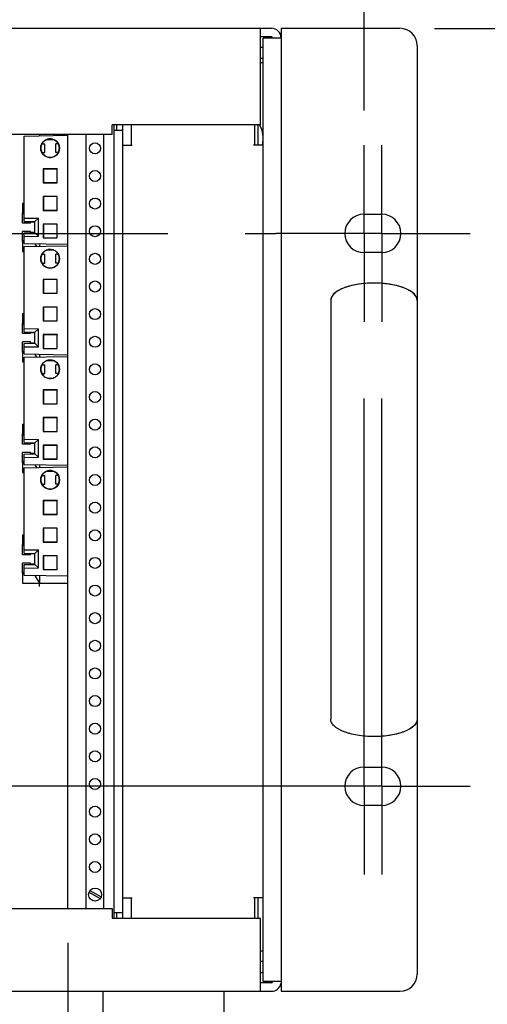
# Model space of a CAD drawing. Header units: inches. Extents: x 0 to 34, y 0 to 22.
# Tile 11 of 31: x 9.1 to 9.9, y 15 to 16.8. Entities that reach past the tile are written whole.
import ezdxf

# ---------------------------------------------------------------- set-up
doc = ezdxf.new("R2010")
doc.units = ezdxf.units.IN
doc.header["$LTSCALE"] = 1.87
doc.header["$MEASUREMENT"] = 0
doc.linetypes.add('CENTER', pattern=[0.6, 0.375, -0.075, 0.075, -0.075])
doc.layers.get('0').update_dxf_attribs({"linetype": 'CONTINUOUS'})
for name, color, linetype in [('5_ALL_CURVES', 7, 'CONTINUOUS'), ('DEFAULT_1', 7, 'CENTER'), ('DIMENSIONS', 7, 'CONTINUOUS')]:
    doc.layers.add(name, color=color, linetype=linetype)
doc.styles.get("Standard").update_dxf_attribs({"font": 'txt', "width": 0.8})
doc.dimstyles.new('DIMSTYLE_2', dxfattribs={"dimtxt": 0.125, "dimasz": 0.18, "dimexe": 0.18, "dimexo": 0.0625, "dimgap": 0.09, "dimtad": 0, "dimtih": 1, "dimtoh": 1, "dimlfac": 4, "dimzin": 4, "dimdsep": 46, "dimtxsty": 'STANDARD', "dimblk": '_FILLED', "dimblk1": '_FILLED', "dimblk2": '_FILLED', "dimcen": 0.09, "dimadec": 0, "dimazin": 0, "dimtp": 0.03, "dimtm": 0.03, "dimtfac": 1, "dimtofl": 0, "dimtmove": 0, "dimatfit": 3, "dimldrblk": '_FILLED', "dimfxl": 1, "dimtolj": 1, "dimtzin": 4, "dimarcsym": 0})

# ---------------------------------------------------------------- blocks, each defined once
blk = doc.blocks.new('_FILLED')
at = {"color": 0, "linetype": 'BYBLOCK'}
blk.add_solid([(0, 0), (-1, 0.1736), (-1, -0.1736)], dxfattribs=at)
blk = doc.blocks.new('*D7')
at = {"layer": 'DIMENSIONS', "color": 2, "linetype": 'CONTINUOUS'}
for p, q in [((8.0429, 15.1035), (8.0429, 13.2582)), ((9.1491, 15.1035), (9.1491, 13.2582)), ((8.0429, 13.3832), (7.6829, 13.3832)), ((9.1491, 13.3832), (9.5091, 13.3832))]:
    blk.add_line(p, q, dxfattribs=at)
at = {"layer": 'DIMENSIONS', "color": 2, "linetype": 'CONTINUOUS', "xscale": 0.18, "yscale": 0.18, "zscale": 0.18}
blk.add_blockref('_FILLED', (8.0429, 13.3832), dxfattribs=at)
at = {"layer": 'DIMENSIONS', "color": 2, "linetype": 'CONTINUOUS', "xscale": 0.18, "yscale": 0.18, "zscale": 0.18, "rotation": 180}
blk.add_blockref('_FILLED', (9.1491, 13.3832), dxfattribs=at)
at = {"layer": 'DIMENSIONS', "color": 2, "linetype": 'CONTINUOUS', "width": 0.8}
for s, p in [('4.43', (8.2673, 13.3207)), ('[', (8.2673, 13.1332)), ('112.4', (8.3673, 13.1332)), (']', (8.8673, 13.1332))]:
    blk.add_text(s, height=0.125, dxfattribs=at).set_placement(p)
blk = doc.blocks.new('*D27')
at = {"layer": 'DIMENSIONS', "color": 2, "linetype": 'CONTINUOUS'}
for p, q in [((9.5349, 16.8205), (9.5349, 17.633)), ((9.6849, 16.6093), (9.6849, 17.633)), ((9.5349, 17.508), (9.1755, 17.508)), ((9.6849, 17.508), (10.0449, 17.508))]:
    blk.add_line(p, q, dxfattribs=at)
at = {"layer": 'DIMENSIONS', "color": 2, "linetype": 'CONTINUOUS', "xscale": 0.18, "yscale": 0.18, "zscale": 0.18}
blk.add_blockref('_FILLED', (9.5349, 17.508), dxfattribs=at)
at = {"layer": 'DIMENSIONS', "color": 2, "linetype": 'CONTINUOUS', "xscale": 0.18, "yscale": 0.18, "zscale": 0.18, "rotation": 180}
blk.add_blockref('_FILLED', (9.6849, 17.508), dxfattribs=at)
at = {"layer": 'DIMENSIONS', "color": 2, "linetype": 'CONTINUOUS', "width": 0.8}
for s, p in [('[', (8.513, 17.4455)), (']', (9.013, 17.4455)), ('.60', (8.088, 17.4455)), ('15.2', (8.613, 17.4455))]:
    blk.add_text(s, height=0.125, dxfattribs=at).set_placement(p)
blk = doc.blocks.new('*D32')
at = {"layer": 'DIMENSIONS', "color": 2, "linetype": 'CONTINUOUS'}
for p, q in [((10.5311, 16.758), (10.5311, 17.118)), ((9.8124, 16.758), (10.6561, 16.758)), ((9.9391, 16.387), (10.6561, 16.387)), ((10.5311, 16.387), (10.5311, 16.027))]:
    blk.add_line(p, q, dxfattribs=at)
at = {"layer": 'DIMENSIONS', "color": 2, "linetype": 'CONTINUOUS', "xscale": 0.18, "yscale": 0.18, "zscale": 0.18}
for p, rotation in [((10.5311, 16.758), 270), ((10.5311, 16.387), 90)]:
    blk.add_blockref('_FILLED', p, dxfattribs=dict(at, rotation=rotation))
at = {"layer": 'DIMENSIONS', "color": 2, "linetype": 'CONTINUOUS', "width": 0.8}
for s, p in [('1.48', (10.2311, 16.5995)), ('[', (10.2311, 16.412)), (']', (10.7311, 16.412)), ('37.7', (10.3311, 16.412))]:
    blk.add_text(s, height=0.125, dxfattribs=at).set_placement(p)

msp = doc.modelspace()

# ---------------------------------------------------------------- linework, layer by layer
at = {"color": 3, "linetype": 'CONTINUOUS'}
for p, q in [((5.30239, 16.75801), (9.51739, 16.75801)), ((9.49739, 16.58351), (9.49739, 16.75801)), ((9.53489, 16.75801), (9.74989, 16.75801)), ((9.53489, 16.75801), (9.53489, 16.74051)), ((9.78114, 16.72676), (9.78114, 15.04726)), ((9.49739, 16.72376), (9.50239, 16.72376)), ((9.50239, 16.69551), (9.49739, 16.69551)), ((9.49739, 16.58351), (9.22914, 16.58351)), ((9.22914, 16.56601), (9.22914, 16.58351)), ((9.24814, 16.58351), (9.24814, 16.57326)), ((9.26364, 16.58351), (9.26364, 16.54663)), ((9.48689, 16.58351), (9.48689, 16.54663)), ((9.22914, 16.56601), (7.96514, 16.56601)), ((9.09814, 16.56601), (9.09814, 16.56359)), ((9.23264, 15.15876), (9.23264, 16.57326)), ((9.24814, 16.54663), (9.26564, 16.54663)), ((9.50239, 16.54663), (9.48489, 16.54663)), ((9.68489, 16.42176), (9.71689, 16.42176)), ((9.71689, 16.35226), (9.68489, 16.35226)), ((9.09814, 15.75451), (9.14914, 15.75451)), ((9.68489, 15.42176), (9.71689, 15.42176)), ((9.71689, 15.35226), (9.68489, 15.35226)), ((9.24814, 15.18538), (9.26564, 15.18538)), ((9.26364, 15.18538), (9.26364, 15.14851)), ((9.50239, 15.18538), (9.48489, 15.18538)), ((9.48689, 15.18538), (9.48689, 15.14851)), ((9.24814, 15.15876), (9.24814, 15.14851)), ((9.49739, 15.08926), (9.50239, 15.08926)), ((9.49739, 15.05026), (9.50239, 15.05026)), ((9.53489, 15.03351), (9.53489, 15.01601)), ((9.51739, 15.03151), (9.49739, 15.03151)), ((9.53489, 15.01601), (9.74989, 15.01601))]:
    msp.add_line(p, q, dxfattribs=at)
at = {"color": 7, "linetype": 'CONTINUOUS'}
for p, q in [((9.51739, 16.74251), (9.49739, 16.74251)), ((9.53489, 16.74051), (9.50239, 16.74051)), ((9.50239, 15.03351), (9.50239, 16.74051)), ((9.53489, 16.74051), (9.53489, 15.03351)), ((9.49739, 16.70376), (9.50239, 16.70376)), ((9.23264, 16.57326), (9.23264, 16.58351)), ((9.23789, 16.57326), (9.23789, 16.58351)), ((9.49345, 16.54663), (9.49345, 16.58351)), ((9.06986, 16.56309), (9.14914, 16.56448)), ((9.14914, 15.16601), (9.14914, 16.56601)), ((9.18239, 15.16601), (9.18239, 16.56601)), ((9.21439, 15.16601), (9.21439, 16.56601)), ((9.24814, 16.57326), (9.23264, 16.57326)), ((9.24814, 16.57326), (9.24814, 15.15876)), ((9.06986, 16.40863), (9.06986, 16.56309)), ((9.10249, 16.54931), (9.10736, 16.54931)), ((9.10736, 16.53331), (9.10736, 16.54931)), ((9.12398, 16.55648), (9.11012, 16.55648)), ((9.1103, 16.55648), (9.1103, 16.55656)), ((9.1317, 16.54931), (9.12736, 16.54931)), ((9.12736, 16.53331), (9.12736, 16.54931)), ((9.13136, 16.54931), (9.13136, 16.54984)), ((9.10088, 16.5373), (9.10088, 16.54534)), ((9.10247, 16.53331), (9.10736, 16.53331)), ((9.13175, 16.53331), (9.12736, 16.53331)), ((9.13136, 16.53269), (9.13136, 16.53331)), ((9.12993, 16.50378), (9.10479, 16.50378)), ((9.10479, 16.50378), (9.10479, 16.47866)), ((9.10479, 16.50378), (9.10505, 16.50352)), ((9.12968, 16.50353), (9.10505, 16.50352)), ((9.10505, 16.50352), (9.10505, 16.47892)), ((9.12993, 16.50378), (9.12968, 16.50353)), ((9.12968, 16.47891), (9.12968, 16.50353)), ((9.12993, 16.47866), (9.12993, 16.50378)), ((9.10479, 16.47866), (9.10505, 16.47892)), ((9.10479, 16.47866), (9.12993, 16.47866)), ((9.10505, 16.47892), (9.12968, 16.47891)), ((9.12993, 16.47866), (9.12968, 16.47891)), ((9.06689, 16.44201), (9.06986, 16.44201)), ((9.06689, 16.44201), (9.06689, 16.42426)), ((9.12993, 16.45383), (9.10479, 16.45383)), ((9.10479, 16.45383), (9.10479, 16.42872)), ((9.10479, 16.45383), (9.10505, 16.45357)), ((9.12968, 16.45358), (9.10505, 16.45357)), ((9.10505, 16.45357), (9.10505, 16.42897)), ((9.12993, 16.45383), (9.12968, 16.45358)), ((9.12968, 16.42896), (9.12968, 16.45358)), ((9.12993, 16.42872), (9.12993, 16.45383)), ((9.06686, 16.42426), (9.06986, 16.42426)), ((9.06686, 16.40576), (9.06686, 16.42426)), ((9.06986, 16.42226), (9.06686, 16.42226)), ((9.10479, 16.42872), (9.10505, 16.42897)), ((9.10479, 16.42872), (9.12993, 16.42872)), ((9.10505, 16.42897), (9.12968, 16.42896)), ((9.12993, 16.42872), (9.12968, 16.42896)), ((9.08186, 16.40576), (9.06686, 16.40576)), ((9.06986, 16.41488), (9.09586, 16.41442)), ((9.06986, 16.40863), (9.08961, 16.40828)), ((9.08186, 16.40576), (9.08186, 16.40842)), ((9.08186, 16.40776), (9.08961, 16.40776)), ((9.09586, 16.41442), (9.08961, 16.40828)), ((9.08961, 16.38828), (9.08961, 16.40828)), ((9.09586, 16.38214), (9.09586, 16.41442)), ((9.08186, 16.39076), (9.06686, 16.39076)), ((9.06686, 16.37226), (9.06686, 16.39076)), ((9.06986, 16.38794), (9.08961, 16.38828)), ((9.06986, 16.36892), (9.06986, 16.38794)), ((9.08186, 16.38815), (9.08186, 16.39076)), ((9.08961, 16.38876), (9.08186, 16.38876)), ((9.09586, 16.38214), (9.08961, 16.38828)), ((9.12993, 16.40388), (9.10479, 16.40388)), ((9.10479, 16.40388), (9.10479, 16.37877)), ((9.10479, 16.40388), (9.10505, 16.40363)), ((9.12968, 16.40363), (9.10505, 16.40363)), ((9.10505, 16.40363), (9.10505, 16.37902)), ((9.12993, 16.40388), (9.12968, 16.40363)), ((9.12968, 16.37902), (9.12968, 16.40363)), ((9.12993, 16.37877), (9.12993, 16.40388)), ((9.06686, 16.37426), (9.06986, 16.37426)), ((9.06986, 16.37226), (9.06686, 16.37226)), ((9.06689, 16.37226), (9.06689, 16.35451)), ((9.06986, 16.38169), (9.09586, 16.38214)), ((9.06986, 16.36892), (9.14914, 16.36754)), ((9.09014, 16.36857), (9.09014, 16.36701)), ((9.10479, 16.37877), (9.10505, 16.37902)), ((9.10479, 16.37877), (9.12993, 16.37877)), ((9.10505, 16.37902), (9.12968, 16.37902)), ((9.12993, 16.37877), (9.12968, 16.37902)), ((9.06689, 16.35451), (9.06986, 16.35451)), ((9.06986, 16.36309), (9.14914, 16.36448)), ((9.06986, 16.20863), (9.06986, 16.36309)), ((9.09014, 16.36701), (9.09239, 16.36349)), ((9.09814, 16.36843), (9.09814, 16.36359)), ((9.12398, 16.35648), (9.11012, 16.35648)), ((9.1103, 16.35648), (9.1103, 16.35656)), ((9.10088, 16.3373), (9.10088, 16.34534)), ((9.10247, 16.33331), (9.10736, 16.33331)), ((9.10249, 16.34931), (9.10736, 16.34931)), ((9.10736, 16.33331), (9.10736, 16.34931)), ((9.1317, 16.34931), (9.12736, 16.34931)), ((9.12736, 16.33331), (9.12736, 16.34931)), ((9.13175, 16.33331), (9.12736, 16.33331)), ((9.13136, 16.34931), (9.13136, 16.34984)), ((9.13136, 16.33269), (9.13136, 16.33331)), ((9.12993, 16.30378), (9.10479, 16.30378)), ((9.10479, 16.30378), (9.10505, 16.30352)), ((9.10479, 16.30378), (9.10479, 16.27866)), ((9.12968, 16.30353), (9.10505, 16.30352)), ((9.10505, 16.30352), (9.10505, 16.27892)), ((9.12993, 16.30378), (9.12968, 16.30353)), ((9.12968, 16.27891), (9.12968, 16.30353)), ((9.12993, 16.27866), (9.12993, 16.30378)), ((9.70326, 16.29713), (9.70251, 16.29713)), ((9.10479, 16.27866), (9.10505, 16.27892)), ((9.10479, 16.27866), (9.12993, 16.27866)), ((9.10505, 16.27892), (9.12968, 16.27891)), ((9.12993, 16.27866), (9.12968, 16.27891)), ((9.62476, 16.26588), (9.62476, 15.50813)), ((9.78101, 16.26588), (9.78046, 16.26959)), ((9.78101, 16.26588), (9.78101, 15.50813)), ((9.12993, 16.25383), (9.10479, 16.25383)), ((9.10479, 16.25383), (9.10505, 16.25357)), ((9.10479, 16.25383), (9.10479, 16.22872)), ((9.12968, 16.25358), (9.10505, 16.25357)), ((9.10505, 16.25357), (9.10505, 16.22897)), ((9.12993, 16.25383), (9.12968, 16.25358)), ((9.12968, 16.22896), (9.12968, 16.25358)), ((9.12993, 16.22872), (9.12993, 16.25383)), ((9.06689, 16.24201), (9.06986, 16.24201)), ((9.06689, 16.24201), (9.06689, 16.22426)), ((9.10479, 16.22872), (9.10505, 16.22897)), ((9.10479, 16.22872), (9.12993, 16.22872)), ((9.10505, 16.22897), (9.12968, 16.22896)), ((9.12993, 16.22872), (9.12968, 16.22896)), ((9.06686, 16.22426), (9.06986, 16.22426)), ((9.06686, 16.20576), (9.06686, 16.22426)), ((9.06986, 16.22226), (9.06686, 16.22226)), ((9.06986, 16.21488), (9.09586, 16.21442)), ((9.06986, 16.20863), (9.08961, 16.20828)), ((9.08186, 16.20576), (9.08186, 16.20842)), ((9.09586, 16.21442), (9.08961, 16.20828)), ((9.08961, 16.18828), (9.08961, 16.20828)), ((9.09586, 16.18214), (9.09586, 16.21442)), ((9.08186, 16.20576), (9.06686, 16.20576)), ((9.08186, 16.19076), (9.06686, 16.19076)), ((9.06686, 16.17226), (9.06686, 16.19076)), ((9.08186, 16.20776), (9.08961, 16.20776)), ((9.08186, 16.18815), (9.08186, 16.19076)), ((9.12993, 16.20388), (9.10479, 16.20388)), ((9.10479, 16.20388), (9.10505, 16.20363)), ((9.10479, 16.20388), (9.10479, 16.17877)), ((9.12968, 16.20363), (9.10505, 16.20363)), ((9.10505, 16.20363), (9.10505, 16.17902)), ((9.12993, 16.20388), (9.12968, 16.20363)), ((9.12968, 16.17902), (9.12968, 16.20363)), ((9.12993, 16.17877), (9.12993, 16.20388)), ((9.06686, 16.17426), (9.06986, 16.17426)), ((9.06986, 16.18794), (9.08961, 16.18828)), ((9.06986, 16.16892), (9.06986, 16.18794)), ((9.06986, 16.18169), (9.09586, 16.18214)), ((9.08961, 16.18876), (9.08186, 16.18876)), ((9.09586, 16.18214), (9.08961, 16.18828)), ((9.10479, 16.17877), (9.10505, 16.17902)), ((9.10479, 16.17877), (9.12993, 16.17877)), ((9.10505, 16.17902), (9.12968, 16.17902)), ((9.12993, 16.17877), (9.12968, 16.17902)), ((9.06986, 16.17226), (9.06686, 16.17226)), ((9.06689, 16.17226), (9.06689, 16.15451)), ((9.06986, 16.16892), (9.14914, 16.16754)), ((9.06986, 16.16309), (9.14914, 16.16448)), ((9.06986, 16.00863), (9.06986, 16.16309)), ((9.09014, 16.16857), (9.09014, 16.16701)), ((9.09014, 16.16701), (9.09239, 16.16349)), ((9.09814, 16.16843), (9.09814, 16.16359)), ((9.12398, 16.15648), (9.11012, 16.15648)), ((9.1103, 16.15648), (9.1103, 16.15656)), ((9.06689, 16.15451), (9.06986, 16.15451)), ((9.10088, 16.1373), (9.10088, 16.14534)), ((9.10249, 16.14931), (9.10736, 16.14931)), ((9.10736, 16.13331), (9.10736, 16.14931)), ((9.1317, 16.14931), (9.12736, 16.14931)), ((9.12736, 16.13331), (9.12736, 16.14931)), ((9.13136, 16.14931), (9.13136, 16.14984)), ((9.10247, 16.13331), (9.10736, 16.13331)), ((9.13175, 16.13331), (9.12736, 16.13331)), ((9.13136, 16.13269), (9.13136, 16.13331)), ((9.12993, 16.10378), (9.10479, 16.10378)), ((9.10479, 16.10378), (9.10505, 16.10352)), ((9.10479, 16.10378), (9.10479, 16.07866)), ((9.12968, 16.10353), (9.10505, 16.10352)), ((9.10505, 16.10352), (9.10505, 16.07892)), ((9.12993, 16.10378), (9.12968, 16.10353)), ((9.12968, 16.07891), (9.12968, 16.10353)), ((9.12993, 16.07866), (9.12993, 16.10378)), ((9.10479, 16.07866), (9.10505, 16.07892)), ((9.10479, 16.07866), (9.12993, 16.07866)), ((9.10505, 16.07892), (9.12968, 16.07891)), ((9.12993, 16.07866), (9.12968, 16.07891)), ((9.12993, 16.05383), (9.10479, 16.05383)), ((9.10479, 16.05383), (9.10505, 16.05357)), ((9.10479, 16.05383), (9.10479, 16.02872)), ((9.12968, 16.05358), (9.10505, 16.05357)), ((9.10505, 16.05357), (9.10505, 16.02897)), ((9.12993, 16.05383), (9.12968, 16.05358)), ((9.12968, 16.02896), (9.12968, 16.05358)), ((9.12993, 16.02872), (9.12993, 16.05383)), ((9.06689, 16.04201), (9.06986, 16.04201)), ((9.06689, 16.04201), (9.06689, 16.02426)), ((9.06686, 16.02426), (9.06986, 16.02426)), ((9.06686, 16.00576), (9.06686, 16.02426)), ((9.06986, 16.02226), (9.06686, 16.02226)), ((9.06986, 16.01488), (9.09586, 16.01442)), ((9.09586, 16.01442), (9.08961, 16.00828)), ((9.09586, 15.98214), (9.09586, 16.01442)), ((9.10479, 16.02872), (9.10505, 16.02897)), ((9.10479, 16.02872), (9.12993, 16.02872)), ((9.10505, 16.02897), (9.12968, 16.02896)), ((9.12993, 16.02872), (9.12968, 16.02896)), ((9.08186, 16.00576), (9.06686, 16.00576)), ((9.06986, 16.00863), (9.08961, 16.00828)), ((9.08186, 16.00576), (9.08186, 16.00842)), ((9.08186, 16.00776), (9.08961, 16.00776)), ((9.08961, 15.98828), (9.08961, 16.00828)), ((9.12993, 16.00388), (9.10479, 16.00388)), ((9.10479, 16.00388), (9.10505, 16.00363)), ((9.10479, 16.00388), (9.10479, 15.97877)), ((9.12968, 16.00363), (9.10505, 16.00363)), ((9.10505, 16.00363), (9.10505, 15.97902)), ((9.12993, 16.00388), (9.12968, 16.00363)), ((9.12968, 15.97902), (9.12968, 16.00363)), ((9.12993, 15.97877), (9.12993, 16.00388)), ((9.08186, 15.99076), (9.06686, 15.99076)), ((9.06686, 15.97226), (9.06686, 15.99076)), ((9.06986, 15.98794), (9.08961, 15.98828)), ((9.06986, 15.96892), (9.06986, 15.98794)), ((9.06986, 15.98169), (9.09586, 15.98214)), ((9.08186, 15.98815), (9.08186, 15.99076)), ((9.08961, 15.98876), (9.08186, 15.98876)), ((9.09586, 15.98214), (9.08961, 15.98828)), ((9.10479, 15.97877), (9.10505, 15.97902)), ((9.10479, 15.97877), (9.12993, 15.97877)), ((9.10505, 15.97902), (9.12968, 15.97902)), ((9.12993, 15.97877), (9.12968, 15.97902)), ((9.06686, 15.97426), (9.06986, 15.97426)), ((9.06986, 15.97226), (9.06686, 15.97226)), ((9.06689, 15.97226), (9.06689, 15.95451)), ((9.06986, 15.96892), (9.14914, 15.96754)), ((9.06986, 15.96309), (9.14914, 15.96448)), ((9.06986, 15.80863), (9.06986, 15.96309)), ((9.09014, 15.96857), (9.09014, 15.96701)), ((9.09014, 15.96701), (9.09239, 15.96349)), ((9.09814, 15.96843), (9.09814, 15.96359)), ((9.06689, 15.95451), (9.06986, 15.95451)), ((9.10088, 15.9373), (9.10088, 15.94534)), ((9.10249, 15.94931), (9.10736, 15.94931)), ((9.10736, 15.93331), (9.10736, 15.94931)), ((9.12398, 15.95648), (9.11012, 15.95648)), ((9.1103, 15.95648), (9.1103, 15.95656)), ((9.1317, 15.94931), (9.12736, 15.94931)), ((9.12736, 15.93331), (9.12736, 15.94931)), ((9.13136, 15.94931), (9.13136, 15.94984)), ((9.10247, 15.93331), (9.10736, 15.93331)), ((9.13175, 15.93331), (9.12736, 15.93331)), ((9.13136, 15.93269), (9.13136, 15.93331)), ((9.12993, 15.90378), (9.10479, 15.90378)), ((9.10479, 15.90378), (9.10505, 15.90352)), ((9.10479, 15.90378), (9.10479, 15.87866)), ((9.12968, 15.90353), (9.10505, 15.90352)), ((9.10505, 15.90352), (9.10505, 15.87892)), ((9.12993, 15.90378), (9.12968, 15.90353)), ((9.12968, 15.87891), (9.12968, 15.90353)), ((9.12993, 15.87866), (9.12993, 15.90378)), ((9.10479, 15.87866), (9.10505, 15.87892)), ((9.10479, 15.87866), (9.12993, 15.87866)), ((9.10505, 15.87892), (9.12968, 15.87891)), ((9.12993, 15.87866), (9.12968, 15.87891)), ((9.12993, 15.85383), (9.10479, 15.85383)), ((9.10479, 15.85383), (9.10505, 15.85357)), ((9.10479, 15.85383), (9.10479, 15.82872)), ((9.12968, 15.85358), (9.10505, 15.85357)), ((9.10505, 15.85357), (9.10505, 15.82897)), ((9.12993, 15.85383), (9.12968, 15.85358)), ((9.12968, 15.82896), (9.12968, 15.85358)), ((9.12993, 15.82872), (9.12993, 15.85383)), ((9.06689, 15.84201), (9.06986, 15.84201)), ((9.06689, 15.84201), (9.06689, 15.82426)), ((9.06686, 15.82426), (9.06986, 15.82426)), ((9.06686, 15.80576), (9.06686, 15.82426)), ((9.06986, 15.82226), (9.06686, 15.82226)), ((9.10479, 15.82872), (9.10505, 15.82897)), ((9.10479, 15.82872), (9.12993, 15.82872)), ((9.10505, 15.82897), (9.12968, 15.82896)), ((9.12993, 15.82872), (9.12968, 15.82896)), ((9.08186, 15.80576), (9.06686, 15.80576)), ((9.06986, 15.81488), (9.09586, 15.81442)), ((9.06986, 15.80863), (9.08961, 15.80828)), ((9.08186, 15.80576), (9.08186, 15.80842)), ((9.08186, 15.80776), (9.08961, 15.80776)), ((9.09586, 15.81442), (9.08961, 15.80828)), ((9.08961, 15.78828), (9.08961, 15.80828)), ((9.09586, 15.78214), (9.09586, 15.81442)), ((9.12993, 15.80388), (9.10479, 15.80388)), ((9.10479, 15.80388), (9.10505, 15.80363)), ((9.10479, 15.80388), (9.10479, 15.77877)), ((9.12968, 15.80363), (9.10505, 15.80363)), ((9.10505, 15.80363), (9.10505, 15.77902)), ((9.12993, 15.80388), (9.12968, 15.80363)), ((9.12968, 15.77902), (9.12968, 15.80363)), ((9.12993, 15.77877), (9.12993, 15.80388)), ((9.08186, 15.79076), (9.06686, 15.79076)), ((9.06686, 15.77226), (9.06686, 15.79076)), ((9.06986, 15.78794), (9.08961, 15.78828)), ((9.06986, 15.76892), (9.06986, 15.78794)), ((9.06986, 15.78169), (9.09586, 15.78214)), ((9.08186, 15.78815), (9.08186, 15.79076)), ((9.08961, 15.78876), (9.08186, 15.78876)), ((9.09586, 15.78214), (9.08961, 15.78828)), ((9.06686, 15.77426), (9.06986, 15.77426)), ((9.06986, 15.77226), (9.06686, 15.77226)), ((9.06689, 15.77226), (9.06689, 15.75451)), ((9.06986, 15.76892), (9.14914, 15.76754)), ((9.09014, 15.76857), (9.09014, 15.76701)), ((9.09014, 15.76701), (9.09814, 15.75451)), ((9.09814, 15.76843), (9.09814, 15.75451)), ((9.10479, 15.77877), (9.10505, 15.77902)), ((9.10479, 15.77877), (9.12993, 15.77877)), ((9.10505, 15.77902), (9.12968, 15.77902)), ((9.12993, 15.77877), (9.12968, 15.77902)), ((9.06689, 15.75451), (9.09814, 15.75451)), ((9.70326, 15.47688), (9.70251, 15.47688)), ((9.18734, 15.19537), (9.20769, 15.18362)), ((9.18909, 15.1984), (9.20944, 15.18665)), ((9.49345, 15.14851), (9.49345, 15.18538)), ((7.96514, 15.16601), (9.22914, 15.16601)), ((9.22914, 15.16601), (9.22914, 15.14851)), ((9.23264, 15.15876), (9.24814, 15.15876)), ((9.23264, 15.14851), (9.23264, 15.15876)), ((9.23789, 15.14851), (9.23789, 15.15876)), ((9.22914, 15.14851), (9.49739, 15.14851)), ((9.49739, 15.01601), (9.49739, 15.14851)), ((9.49739, 15.07026), (9.50239, 15.07026)), ((9.53489, 15.03351), (9.50239, 15.03351)), ((5.30239, 15.01601), (9.51739, 15.01601)), ((9.21301, 14.8957), (9.21301, 15.01601)), ((9.43176, 14.8957), (9.43176, 15.01601))]:
    msp.add_line(p, q, dxfattribs=at)
for points in [[(9.70251, 16.29713), (9.69328, 16.29691), (9.68403, 16.29624), (9.67497, 16.29511), (9.6663, 16.29354), (9.65822, 16.29157), (9.65089, 16.28925), (9.64438, 16.28663), (9.63861, 16.28369), (9.63371, 16.28044), (9.62981, 16.27695), (9.62699, 16.27331), (9.62531, 16.26959), (9.62476, 16.26588)], [(9.73081, 16.29511), (9.72174, 16.29624), (9.71249, 16.29691), (9.70326, 16.29713)], [(9.78046, 16.26959), (9.77879, 16.27331), (9.77597, 16.27695), (9.77207, 16.28044), (9.76716, 16.28369), (9.7614, 16.28663), (9.75489, 16.28925), (9.74756, 16.29157), (9.73947, 16.29354), (9.73081, 16.29511)], [(9.78101, 15.50813), (9.78046, 15.50442), (9.77879, 15.50071), (9.77597, 15.49706), (9.77207, 15.49358), (9.76716, 15.49033), (9.7614, 15.48738), (9.75489, 15.48477), (9.74756, 15.48245), (9.73947, 15.48048), (9.73081, 15.47891), (9.72174, 15.47778), (9.71249, 15.4771), (9.70326, 15.47688)]]:
    msp.add_lwpolyline(points, dxfattribs=at)
for centre, radius in [((9.1171, 16.54127), 0.01699), ((9.19839, 16.54101), 0.01), ((9.19839, 16.49101), 0.01), ((9.19839, 16.44101), 0.01), ((9.19839, 16.39101), 0.01), ((9.1171, 16.34127), 0.01699), ((9.19839, 16.34101), 0.01), ((9.19839, 16.29101), 0.01), ((9.19839, 16.24101), 0.01), ((9.19839, 16.19101), 0.01), ((9.1171, 16.14127), 0.01699), ((9.19839, 16.14101), 0.01), ((9.19839, 16.09101), 0.01), ((9.19839, 16.04101), 0.01), ((9.19839, 15.99101), 0.01), ((9.1171, 15.94127), 0.01699), ((9.19839, 15.94101), 0.01), ((9.19839, 15.89101), 0.01), ((9.19839, 15.84101), 0.01), ((9.19839, 15.79101), 0.01), ((9.19839, 15.74101), 0.01), ((9.19839, 15.69101), 0.01), ((9.19839, 15.64101), 0.01), ((9.19839, 15.59101), 0.01), ((9.19839, 15.54101), 0.01), ((9.19839, 15.49101), 0.01), ((9.19839, 15.44101), 0.01), ((9.19839, 15.39101), 0.01), ((9.19839, 15.34101), 0.01), ((9.19839, 15.29101), 0.01), ((9.19839, 15.24101), 0.01), ((9.19839, 15.19101), 0.01188)]:
    msp.add_circle(centre, radius, dxfattribs=at)
at = {"color": 3, "linetype": 'CONTINUOUS'}
for centre, radius, start, end in [((9.51739, 16.74051), 0.0175, 0, 90), ((9.74989, 16.72676), 0.03125, 0, 90), ((9.68489, 16.38701), 0.03475, 90, 270), ((9.71689, 16.38701), 0.03475, 270, 90), ((9.68489, 15.38701), 0.03475, 90, 270), ((9.71689, 15.38701), 0.03475, 270, 90), ((9.51739, 15.03351), 0.002, 270, 360), ((9.74989, 15.04726), 0.03125, 270, 360)]:
    msp.add_arc(centre, radius, start, end, dxfattribs=at)
at = {"color": 7, "linetype": 'CONTINUOUS'}
for centre, radius, start, end in [((9.51739, 16.74051), 0.002, 0, 90), ((9.44739, 16.55801), 0.055, 348.31621, 27.69167), ((9.51739, 15.03351), 0.0175, 270, 349.81826)]:
    msp.add_arc(centre, radius, start, end, dxfattribs=at)
for points, knots in [([(9.11012, 16.55648), (9.10898, 16.55596), (9.1068, 16.55464), (9.10407, 16.552), (9.102, 16.5488), (9.10069, 16.54523), (9.10022, 16.54145), (9.10061, 16.53767), (9.10183, 16.53406), (9.10384, 16.53082), (9.10651, 16.52812), (9.10973, 16.52608), (9.11331, 16.52481), (9.11584, 16.52453), (9.1171, 16.52453)], [0, 0, 0, 0, 0.0832584, 0.1669453, 0.2498058, 0.3335489, 0.4165434, 0.4999917, 0.5834951, 0.6664564, 0.7502104, 0.8330976, 0.9167475, 1, 1, 1, 1]), ([(9.1103, 16.55656), (9.11028, 16.55655), (9.11024, 16.55654), (9.11018, 16.55651), (9.11014, 16.55649), (9.11012, 16.55648)], [0, 0, 0, 0, 0.3333341, 0.6666674, 1, 1, 1, 1]), ([(9.1171, 16.55801), (9.11632, 16.55801), (9.11477, 16.5579), (9.11248, 16.55741), (9.11101, 16.55688), (9.1103, 16.55656)], [0, 0, 0, 0, 0.3333472, 0.666681, 1, 1, 1, 1]), ([(9.1171, 16.52453), (9.11835, 16.52453), (9.12086, 16.52481), (9.12443, 16.52606), (9.12763, 16.52807), (9.1303, 16.53074), (9.13231, 16.53394), (9.13356, 16.53751), (9.13398, 16.54127), (9.13356, 16.54502), (9.13231, 16.54859), (9.1303, 16.55179), (9.12763, 16.55446), (9.12443, 16.55648), (9.12086, 16.55773), (9.11835, 16.55801), (9.1171, 16.55801)], [0, 0, 0, 0, 0.0713843, 0.1430617, 0.2141618, 0.2859311, 0.3570141, 0.4286612, 0.5, 0.5713388, 0.6429859, 0.7140689, 0.7858383, 0.8569383, 0.9286157, 1, 1, 1, 1]), ([(9.11012, 16.35648), (9.10898, 16.35596), (9.1068, 16.35464), (9.10407, 16.352), (9.102, 16.3488), (9.10069, 16.34523), (9.10022, 16.34145), (9.10061, 16.33767), (9.10183, 16.33406), (9.10384, 16.33082), (9.10651, 16.32812), (9.10973, 16.32608), (9.11331, 16.32481), (9.11584, 16.32453), (9.1171, 16.32453)], [0, 0, 0, 0, 0.0832584, 0.1669453, 0.2498058, 0.3335489, 0.4165434, 0.4999917, 0.5834951, 0.6664564, 0.7502104, 0.8330976, 0.9167475, 1, 1, 1, 1]), ([(9.1103, 16.35656), (9.11028, 16.35655), (9.11024, 16.35654), (9.11018, 16.35651), (9.11014, 16.35649), (9.11012, 16.35648)], [0, 0, 0, 0, 0.3333341, 0.6666674, 1, 1, 1, 1]), ([(9.1171, 16.35801), (9.11632, 16.35801), (9.11477, 16.3579), (9.11248, 16.35741), (9.11101, 16.35688), (9.1103, 16.35656)], [0, 0, 0, 0, 0.3333472, 0.666681, 1, 1, 1, 1]), ([(9.1171, 16.32453), (9.11835, 16.32453), (9.12086, 16.32481), (9.12443, 16.32606), (9.12763, 16.32807), (9.1303, 16.33074), (9.13231, 16.33394), (9.13356, 16.33751), (9.13398, 16.34127), (9.13356, 16.34502), (9.13231, 16.34859), (9.1303, 16.35179), (9.12763, 16.35446), (9.12443, 16.35648), (9.12086, 16.35773), (9.11835, 16.35801), (9.1171, 16.35801)], [0, 0, 0, 0, 0.0713843, 0.1430617, 0.2141618, 0.2859311, 0.3570141, 0.4286612, 0.5, 0.5713388, 0.6429859, 0.7140689, 0.7858383, 0.8569383, 0.9286157, 1, 1, 1, 1]), ([(9.70251, 16.29713), (9.69755, 16.29713), (9.68744, 16.29675), (9.67256, 16.29495), (9.66115, 16.29248), (9.65299, 16.29004), (9.64745, 16.28801), (9.64242, 16.28579), (9.63633, 16.28251), (9.6302, 16.27792), (9.62572, 16.27194), (9.62476, 16.26788), (9.62476, 16.26588)], [0, 0, 0, 0, 0.125, 0.25, 0.375, 0.4375, 0.5, 0.5625, 0.625, 0.75, 0.875, 1, 1, 1, 1]), ([(9.72477, 16.29591), (9.72262, 16.29616), (9.71547, 16.29686), (9.70822, 16.29713), (9.70326, 16.29713)], [0, 0, 0, 0, 0.3026164, 1, 1, 1, 1]), ([(9.78044, 16.26968), (9.78021, 16.27043), (9.77912, 16.27319), (9.77557, 16.27792), (9.76945, 16.28251), (9.76336, 16.28579), (9.75833, 16.28801), (9.75278, 16.29004), (9.74462, 16.29248), (9.7352, 16.29452), (9.72756, 16.29559), (9.72477, 16.29591)], [0, 0, 0, 0, 0.0624831, 0.2309174, 0.3993517, 0.4835688, 0.567786, 0.6520031, 0.7362203, 0.9046546, 1, 1, 1, 1]), ([(9.11012, 16.15648), (9.10898, 16.15596), (9.1068, 16.15464), (9.10407, 16.152), (9.102, 16.1488), (9.10069, 16.14523), (9.10022, 16.14145), (9.10061, 16.13767), (9.10183, 16.13406), (9.10384, 16.13082), (9.10651, 16.12812), (9.10973, 16.12608), (9.11331, 16.12481), (9.11584, 16.12453), (9.1171, 16.12453)], [0, 0, 0, 0, 0.0832584, 0.1669453, 0.2498058, 0.3335489, 0.4165434, 0.4999917, 0.5834951, 0.6664564, 0.7502104, 0.8330976, 0.9167475, 1, 1, 1, 1]), ([(9.1103, 16.15656), (9.11028, 16.15655), (9.11024, 16.15654), (9.11018, 16.15651), (9.11014, 16.15649), (9.11012, 16.15648)], [0, 0, 0, 0, 0.3333341, 0.6666674, 1, 1, 1, 1]), ([(9.1171, 16.15801), (9.11632, 16.15801), (9.11477, 16.1579), (9.11248, 16.15741), (9.11101, 16.15688), (9.1103, 16.15656)], [0, 0, 0, 0, 0.3333472, 0.666681, 1, 1, 1, 1]), ([(9.1171, 16.12453), (9.11835, 16.12453), (9.12086, 16.12481), (9.12443, 16.12606), (9.12763, 16.12807), (9.1303, 16.13074), (9.13231, 16.13394), (9.13356, 16.13751), (9.13398, 16.14127), (9.13356, 16.14502), (9.13231, 16.14859), (9.1303, 16.15179), (9.12763, 16.15446), (9.12443, 16.15648), (9.12086, 16.15773), (9.11835, 16.15801), (9.1171, 16.15801)], [0, 0, 0, 0, 0.0713843, 0.1430617, 0.2141618, 0.2859311, 0.3570141, 0.4286612, 0.5, 0.5713388, 0.6429859, 0.7140689, 0.7858383, 0.8569383, 0.9286157, 1, 1, 1, 1]), ([(9.11012, 15.95648), (9.10898, 15.95596), (9.1068, 15.95464), (9.10407, 15.952), (9.102, 15.9488), (9.10069, 15.94523), (9.10022, 15.94145), (9.10061, 15.93767), (9.10183, 15.93406), (9.10384, 15.93082), (9.10651, 15.92812), (9.10973, 15.92608), (9.11331, 15.92481), (9.11584, 15.92453), (9.1171, 15.92453)], [0, 0, 0, 0, 0.0832584, 0.1669453, 0.2498058, 0.3335489, 0.4165434, 0.4999917, 0.5834951, 0.6664564, 0.7502104, 0.8330976, 0.9167475, 1, 1, 1, 1]), ([(9.1103, 15.95656), (9.11028, 15.95655), (9.11024, 15.95654), (9.11018, 15.95651), (9.11014, 15.95649), (9.11012, 15.95648)], [0, 0, 0, 0, 0.3333341, 0.6666674, 1, 1, 1, 1]), ([(9.1171, 15.95801), (9.11632, 15.95801), (9.11477, 15.9579), (9.11248, 15.95741), (9.11101, 15.95688), (9.1103, 15.95656)], [0, 0, 0, 0, 0.3333472, 0.666681, 1, 1, 1, 1]), ([(9.1171, 15.92453), (9.11835, 15.92453), (9.12086, 15.92481), (9.12443, 15.92606), (9.12763, 15.92807), (9.1303, 15.93074), (9.13231, 15.93394), (9.13356, 15.93751), (9.13398, 15.94127), (9.13356, 15.94502), (9.13231, 15.94859), (9.1303, 15.95179), (9.12763, 15.95446), (9.12443, 15.95648), (9.12086, 15.95773), (9.11835, 15.95801), (9.1171, 15.95801)], [0, 0, 0, 0, 0.0713843, 0.1430617, 0.2141618, 0.2859311, 0.3570141, 0.4286612, 0.5, 0.5713388, 0.6429859, 0.7140689, 0.7858383, 0.8569383, 0.9286157, 1, 1, 1, 1]), ([(9.70251, 15.47688), (9.69755, 15.47688), (9.68744, 15.47727), (9.67256, 15.47907), (9.66115, 15.48153), (9.65299, 15.48398), (9.64745, 15.486), (9.64242, 15.48823), (9.63633, 15.49151), (9.6302, 15.49609), (9.62572, 15.50208), (9.62476, 15.50614), (9.62476, 15.50813)], [0, 0, 0, 0, 0.125, 0.25, 0.375, 0.4375, 0.5, 0.5625, 0.625, 0.75, 0.875, 1, 1, 1, 1]), ([(9.78101, 15.50813), (9.78101, 15.50614), (9.78006, 15.50208), (9.77557, 15.49609), (9.76945, 15.49151), (9.76336, 15.48823), (9.75833, 15.486), (9.75278, 15.48398), (9.74462, 15.48153), (9.73322, 15.47907), (9.71833, 15.47727), (9.70822, 15.47688), (9.70326, 15.47688)], [0, 0, 0, 0, 0.125, 0.25, 0.375, 0.4375, 0.5, 0.5625, 0.625, 0.75, 0.875, 1, 1, 1, 1])]:
    msp.add_open_spline(points, degree=3, knots=knots, dxfattribs=at)
msp.add_open_spline([(9.78101, 16.26588), (9.78101, 16.26714), (9.78082, 16.26841), (9.78044, 16.26968)], degree=3, dxfattribs=at)
at = {"layer": '5_ALL_CURVES', "color": 40, "linetype": 'CONTINUOUS'}
msp.add_line((9.09814, 15.74826), (9.09814, 15.75451), dxfattribs=at)
at = {"layer": 'DEFAULT_1', "color": 7, "linetype": 'CENTER'}
for p, q in [((9.68489, 16.38701), (9.68489, 16.54676)), ((9.71689, 16.38701), (9.71689, 16.54676)), ((5.26264, 16.38701), (9.52514, 16.38701)), ((9.55714, 16.38701), (9.52514, 16.38701)), ((9.71689, 16.38701), (9.55714, 16.38701)), ((9.68489, 16.38701), (9.68489, 16.22726)), ((9.71689, 16.38701), (9.84464, 16.38701)), ((9.71689, 16.38701), (9.71689, 16.22726)), ((9.84464, 16.38701), (9.87664, 16.38701)), ((9.68489, 15.38701), (9.68489, 16.22726)), ((9.71689, 15.38701), (9.71689, 16.22726)), ((9.55714, 15.38701), (5.27822, 15.38701)), ((9.71689, 15.38701), (9.55714, 15.38701)), ((9.68489, 15.38701), (9.68489, 15.22726)), ((9.71689, 15.38701), (9.84464, 15.38701)), ((9.71689, 15.38701), (9.71689, 15.22726)), ((9.84464, 15.38701), (9.87664, 15.38701))]:
    msp.add_line(p, q, dxfattribs=at)

# ---------------------------------------------------------------- dimensions: what is measured, and where the dimension line sits
at = {"layer": 'DIMENSIONS', "color": 2, "linetype": 'CONTINUOUS'}
for base, p1, p2, angle, picture, middle in [((9.53489, 17.50801), (9.68489, 16.60926), (9.53489, 16.82051), 180, '*D27', (8.60046, 17.50801)), ((10.53114, 16.38701), (9.81239, 16.75801), (9.93914, 16.38701), 270, '*D32', (10.53114, 16.56824)), ((8.0428886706, 13.3831956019), (9.1491386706, 15.1035081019), (8.0428886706, 15.1035081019), 180, '*D7', (8.6173218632, 13.2894456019))]:
    dim = msp.add_linear_dim(base=base, p1=p1, p2=p2, angle=angle, dimstyle='DIMSTYLE_2', dxfattribs=at)
    dim.commit()
    dim.dimension.update_dxf_attribs({"geometry": picture, "text_midpoint": middle, "dimtype": 160})

doc.saveas('drawing.dxf')
